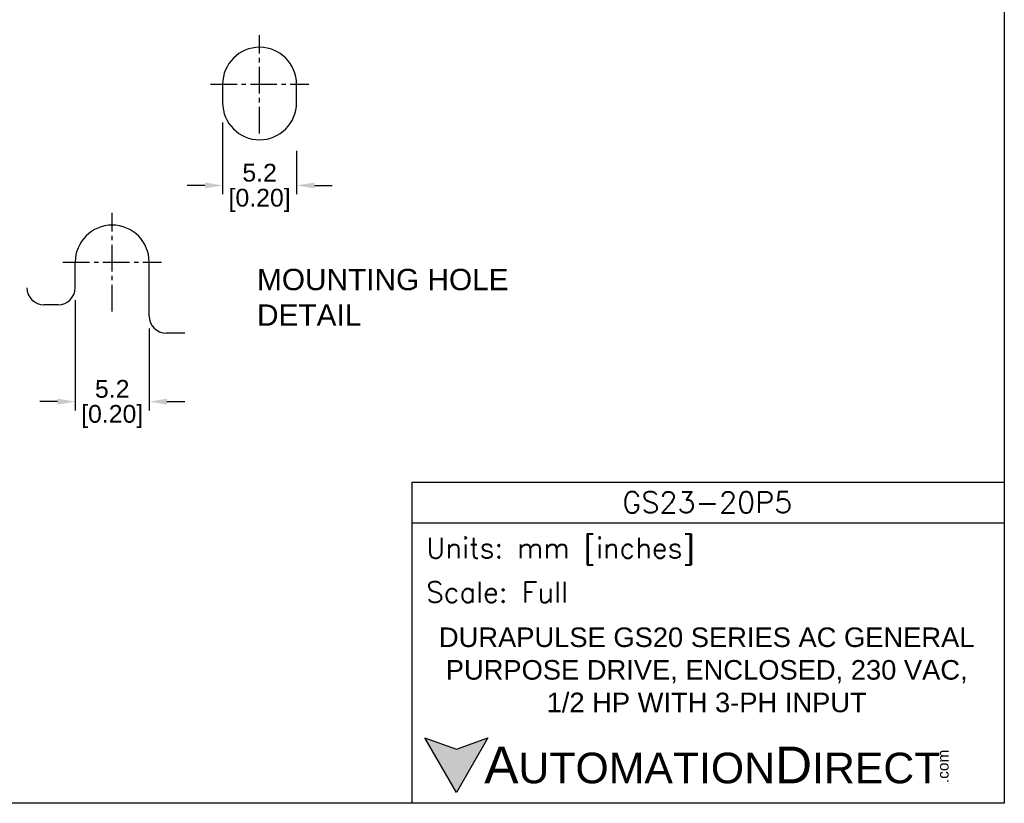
# Model space of a CAD drawing. Header units: inches. Extents: x 0 to 559, y 0 to 432.
# Tile 15 of 23: x 282 to 559, y 0 to 220. Entities that reach past the tile are written whole.
import ezdxf

# ---------------------------------------------------------------- set-up
doc = ezdxf.new("R2010")
doc.units = ezdxf.units.IN
doc.header["$LTSCALE"] = 10
doc.header["$MEASUREMENT"] = 0
doc.linetypes.add('CENTER2', pattern=[1.125, 0.75, -0.125, 0.125, -0.125])
for name, color, linetype in [('CENTERLINE', 40, 'CENTER2'), ('DIMENSIONS', 140, 'Continuous'), ('TEXT', 140, 'Continuous')]:
    doc.layers.add(name, color=color, linetype=linetype)
doc.styles.add('\\M+2ABAC\\M+2A6A11', font='txt')
doc.styles.add('ROMANS', font='romans.shx')
doc.styles.add('TEXTSTYLE_1', font='arial.ttf')
doc.dimstyles.get("Standard").update_dxf_attribs({"dimtxt": 5, "dimasz": 5, "dimexe": 2.5, "dimexo": 3.5, "dimgap": 1, "dimtad": 0, "dimtih": 1, "dimtoh": 1, "dimdec": 1, "dimzin": 0, "dimdsep": 46, "dimtxsty": 'Standard', "dimcen": 0, "dimadec": 0, "dimazin": 0, "dimtfac": 1, "dimtdec": 1, "dimtofl": 0, "dimtmove": 0, "dimatfit": 3, "dimfxl": 0, "dimtolj": 1, "dimtzin": 0, "dimarcsym": 0})

# ---------------------------------------------------------------- blocks, each defined once
blk = doc.blocks.new('*D13')
at = {"layer": 'DEFPOINTS', "color": 0}
for p in [(297.36, 145.01), (318.16, 137.01), (318.16, 112.97)]:
    blk.add_point(p, dxfattribs=at)
at = {"layer": 'DIMENSIONS', "color": 0, "lineweight": -2}
for p, q in [((297.36, 141.51), (297.36, 110.47)), ((318.16, 133.51), (318.16, 110.47)), ((292.36, 112.97), (287.36, 112.97)), ((323.16, 112.97), (328.16, 112.97))]:
    blk.add_line(p, q, dxfattribs=at)
at = {"layer": 'DIMENSIONS', "color": 0}
for points in [[(292.36, 113.8), (292.36, 112.14), (297.36, 112.97)], [(323.16, 113.8), (323.16, 112.14), (318.16, 112.97)]]:
    blk.add_solid(points, dxfattribs=at)
at = {"layer": 'DIMENSIONS', "color": 0, "char_height": 5, "attachment_point": 5, "style": 'TEXTSTYLE_1'}
for s, insert in [('\\A1;5.2', (307.76, 116.52)), ('\\A1;[0.20]', (307.76, 108.77))]:
    blk.add_mtext(s, dxfattribs=dict(at, insert=insert))
blk = doc.blocks.new('*D11')
at = {"layer": 'DEFPOINTS', "color": 0}
for p in [(338.84, 195.01), (359.64, 187.01), (359.64, 173.77)]:
    blk.add_point(p, dxfattribs=at)
at = {"layer": 'DIMENSIONS', "color": 0, "lineweight": -2}
for p, q in [((338.84, 191.51), (338.84, 171.27)), ((359.64, 183.51), (359.64, 171.27)), ((333.84, 173.77), (328.84, 173.77)), ((364.64, 173.77), (369.64, 173.77))]:
    blk.add_line(p, q, dxfattribs=at)
at = {"layer": 'DIMENSIONS', "color": 0}
for points in [[(333.84, 174.6), (333.84, 172.94), (338.84, 173.77)], [(364.64, 174.6), (364.64, 172.94), (359.64, 173.77)]]:
    blk.add_solid(points, dxfattribs=at)
at = {"layer": 'DIMENSIONS', "color": 0, "char_height": 5, "attachment_point": 5, "style": 'TEXTSTYLE_1'}
for s, insert in [('\\A1;5.2', (349.24, 177.32)), ('\\A1;[0.20]', (349.24, 169.57))]:
    blk.add_mtext(s, dxfattribs=dict(at, insert=insert))

msp = doc.modelspace()

# ---------------------------------------------------------------- hatches: boundary and pattern name
at = {"layer": 'TEXT'}
msp.add_hatch(color=256, dxfattribs=at).paths.add_polyline_path([(413.49, 18.42), (404.62, 15.19), (395.75, 18.42), (404.62, 3.05)])

# ---------------------------------------------------------------- linework, layer by layer
for p, q in [((338.84, 202.21), (338.84, 197.01)), ((359.64, 197.01), (359.64, 202.21)), ((297.36, 145.01), (297.36, 152.21)), ((318.16, 137.01), (318.16, 152.21)), ((292.56, 140.21), (288.56, 140.21)), ((328.16, 132.21), (322.96, 132.21))]:
    msp.add_line(p, q)
for centre, radius, start, end in [((349.24, 202.21), 10.4, 0, 180), ((349.24, 197.01), 10.4, 180, 0), ((307.76, 152.21), 10.4, 0, 180), ((288.56, 145.01), 4.8, 180, 270), ((292.56, 145.01), 4.8, 270, 0), ((322.96, 137.01), 4.8, 180, 270)]:
    msp.add_arc(centre, radius, start, end)
at = {"layer": 'CENTERLINE'}
for p, q in [((349.24, 188.36), (349.24, 216.06)), ((335.38, 202.21), (363.09, 202.21)), ((307.76, 138.35), (307.76, 166.06)), ((293.91, 152.21), (321.62, 152.21))]:
    msp.add_line(p, q, dxfattribs=at)
at = {"layer": 'DEFPOINTS'}
msp.add_lwpolyline([(558.8, 0), (0, 0), (0, 431.8), (558.8, 431.8)], close=True, dxfattribs=at)
at = {"layer": 'TEXT'}
msp.add_line((392.18, 78.85), (558.8, 78.85), dxfattribs=at)
for points in [[(392.18, 0), (392.18, 90.33), (558.8, 90.33), (558.8, 0)], [(413.49, 18.42), (404.62, 3.05), (395.75, 18.42), (404.62, 15.19)]]:
    msp.add_lwpolyline(points, close=True, dxfattribs=at)

# ---------------------------------------------------------------- texts
for s, insert, char_height, width, attachment_point, style in [('MOUNTING HOLE\\PDETAIL', (348.52, 150.31), 6, 100.4476, 1, 'TEXTSTYLE_1'), ('GS23-20P5', (475.23, 84.67), 5.94, 111.8034, 5, 'ROMANS'), (' Units: mm [inches]', (392.18, 70.86), 5.7425, 166.6158, 4, 'ROMANS'), (' Scale: Full', (392.18, 59.38), 5.7425, 166.6158, 4, 'ROMANS'), ('{\\fArial|b0|i0|c0|p34;     \\H1.2x;A\\H0.8333x;UTOMATION\\H1.2x;D\\H0.8333x;IRECT}', (395.75, 10.73), 8.6137, 145.913, 4, '\\M+2ABAC\\M+2A6A11')]:
    msp.add_mtext(s, dxfattribs=dict(at, insert=insert, char_height=char_height, width=width, attachment_point=attachment_point, style=style))
at = {"layer": 'TEXT', "insert": (475.05, 37.49), "char_height": 5.5, "width": 160.3989, "attachment_point": 5}
msp.add_mtext('\\A1;{\\fArial|b0|i0|c0|p34;DURAPULSE GS20 SERIES AC GENERAL PURPOSE DRIVE, ENCLOSED, 230 VAC, \\P1/2 HP WITH 3-PH INPUT}', dxfattribs=at)
at = {"layer": 'TEXT', "insert": (540.01, 5.68), "char_height": 3.1009, "width": 9.1891, "attachment_point": 1, "rotation": 90, "style": '\\M+2ABAC\\M+2A6A11'}
msp.add_mtext('{\\fArial|b0|i0|c0|p34;.com}', dxfattribs=at)

# ---------------------------------------------------------------- dimensions: what is measured, and where the dimension line sits
at = {"layer": 'DIMENSIONS'}
for base, p1, p2, picture, middle in [((359.64, 173.77), (338.84, 195.01), (359.64, 187.01), '*D11', (349.24, 173.77)), ((318.16, 112.97), (297.36, 145.01), (318.16, 137.01), '*D13', (307.76, 112.97))]:
    dim = msp.add_linear_dim(base=base, p1=p1, p2=p2, dimstyle='Standard', override={"dimlfac": 0.25, "dimpost": '\\X', "dimtxsty": 'TEXTSTYLE_1'}, dxfattribs=at)
    dim.commit()
    dim.dimension.update_dxf_attribs({"geometry": picture, "text_midpoint": middle})

doc.saveas('drawing.dxf')
